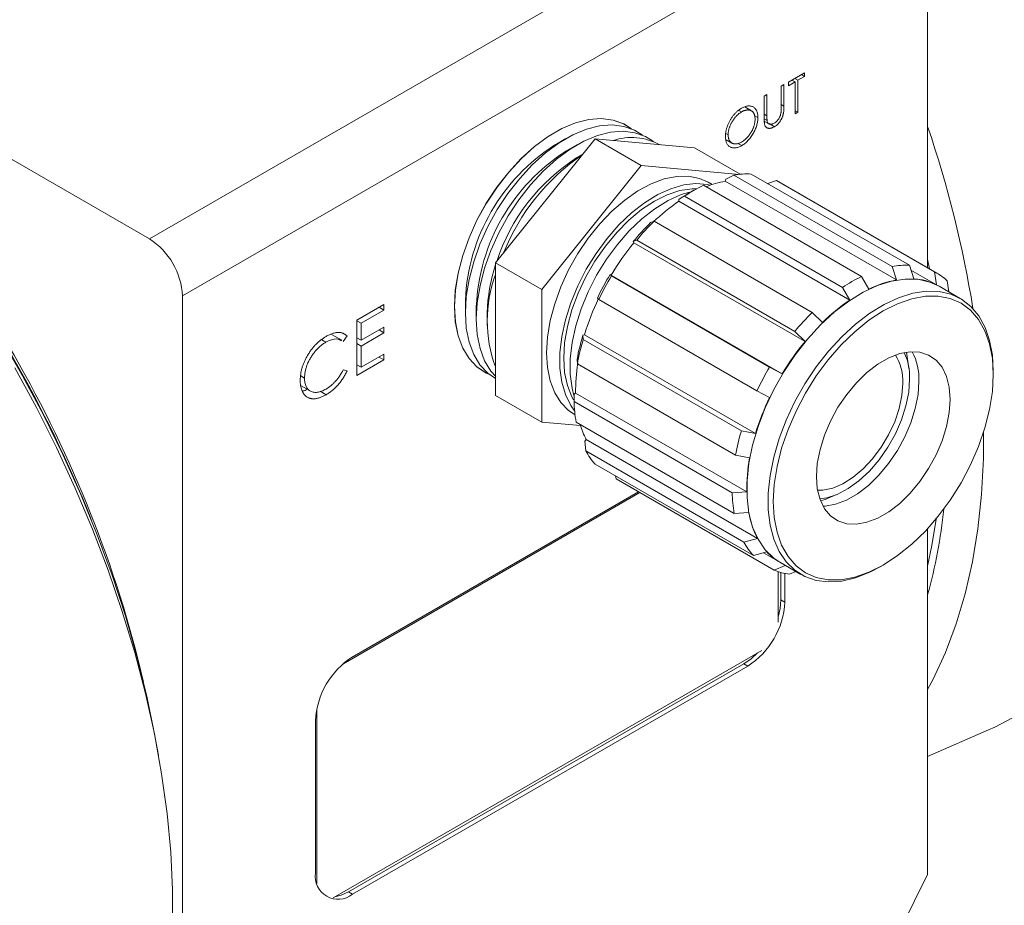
# Model space of a CAD drawing. Header units: inches. Extents: x 0.97 to 7.79, y 1.06 to 10.36.
# Tile 10 of 12: x 5.93 to 6.81, y 5.62 to 6.41. Entities that reach past the tile are written whole.
import ezdxf

# ---------------------------------------------------------------- set-up
doc = ezdxf.new("R2010")
doc.units = ezdxf.units.IN
doc.header["$MEASUREMENT"] = 0

msp = doc.modelspace()

# ---------------------------------------------------------------- linework, layer by layer
at = {"color": 7, "linetype": 'Continuous', "lineweight": 15}
for p, q in [((5.14829, 6.73498), (6.0469, 6.21622)), ((6.0469, 6.21622), (6.71329, 6.60092)), ((6.74275, 6.54989), (6.07637, 6.16519)), ((6.74275, 6.19041), (6.74275, 6.54989)), ((6.63273, 6.36485), (6.61821, 6.35647)), ((6.6214, 6.35831), (6.62423, 6.35667)), ((6.62388, 6.35974), (6.62671, 6.3581)), ((6.62671, 6.3581), (6.63273, 6.36158)), ((6.62671, 6.32948), (6.62671, 6.3581)), ((6.6299, 6.36321), (6.63273, 6.36158)), ((6.63273, 6.36158), (6.63273, 6.36485)), ((6.61432, 6.35422), (6.61184, 6.35279)), ((6.61184, 6.35279), (6.61184, 6.33367)), ((6.61432, 6.33495), (6.61432, 6.35422)), ((6.61821, 6.35319), (6.62423, 6.35667)), ((6.61821, 6.35647), (6.61821, 6.35319)), ((6.62423, 6.35667), (6.62423, 6.32804)), ((6.59909, 6.34543), (6.59661, 6.344)), ((6.59661, 6.344), (6.59661, 6.32473)), ((6.59909, 6.32632), (6.59909, 6.34543)), ((6.58517, 6.33079), (6.5792, 6.33423)), ((6.57404, 6.33121), (6.57637, 6.32986)), ((6.58775, 6.32663), (6.59094, 6.32479)), ((6.59661, 6.32775), (6.59909, 6.32632)), ((6.59664, 6.32361), (6.5992, 6.32214)), ((6.62423, 6.33091), (6.62671, 6.32948)), ((6.62423, 6.32804), (6.62671, 6.32948)), ((6.5967, 6.32144), (6.60068, 6.31915)), ((6.60095, 6.31931), (6.60573, 6.31655)), ((6.35641, 6.19491), (6.44539, 6.3056)), ((6.41932, 6.30589), (6.4095, 6.30022)), ((6.44539, 6.3056), (6.48663, 6.28179)), ((6.44539, 6.3056), (6.53436, 6.29764)), ((6.56226, 6.31054), (6.56439, 6.30932)), ((6.56253, 6.30495), (6.56768, 6.30197)), ((6.42913, 6.30023), (6.41932, 6.29456)), ((6.53436, 6.29764), (6.57525, 6.27404)), ((6.57313, 6.30158), (6.57647, 6.29965)), ((6.4344, 6.29193), (6.42913, 6.28889)), ((6.39766, 6.1711), (6.48663, 6.28179)), ((6.48663, 6.28179), (6.57431, 6.27395)), ((6.56179, 6.26786), (6.56235, 6.26962)), ((6.56235, 6.26962), (6.56956, 6.27329)), ((6.56956, 6.27329), (6.71099, 6.19165)), ((6.72649, 6.19263), (6.58507, 6.27427)), ((6.68374, 6.18261), (6.54232, 6.26425)), ((6.55001, 6.26488), (6.54653, 6.26689)), ((6.56179, 6.26786), (6.71482, 6.17952)), ((6.60001, 6.26564), (6.6076, 6.26837)), ((6.6076, 6.26837), (6.74902, 6.18673)), ((6.75108, 6.18561), (6.60966, 6.26725)), ((6.52535, 6.25445), (6.66677, 6.17281)), ((6.53381, 6.25973), (6.52869, 6.25677)), ((6.52022, 6.2499), (6.52022, 6.25147)), ((6.52022, 6.2499), (6.67325, 6.16156)), ((6.4981, 6.23203), (6.49507, 6.23078)), ((6.63952, 6.15039), (6.4981, 6.23203)), ((6.47956, 6.21386), (6.4826, 6.21511)), ((6.48012, 6.21274), (6.47956, 6.21386)), ((6.48012, 6.21274), (6.63315, 6.1244)), ((6.4826, 6.21511), (6.62402, 6.13347)), ((6.35641, 6.19491), (6.39766, 6.1711)), ((6.35641, 6.07627), (6.35641, 6.19491)), ((6.71099, 6.19165), (6.71482, 6.17952)), ((6.73033, 6.1805), (6.72649, 6.19263)), ((6.74457, 6.18936), (6.74275, 6.19811)), ((6.46006, 6.1832), (6.45876, 6.18439)), ((6.45876, 6.18439), (6.45977, 6.18392)), ((6.6128, 6.09558), (6.45977, 6.18392)), ((6.60148, 6.10156), (6.46006, 6.1832)), ((6.72784, 6.18835), (6.75067, 6.17517)), ((6.74902, 6.18673), (6.75067, 6.17517)), ((6.77201, 6.16294), (6.75316, 6.17382)), ((6.76179, 6.16884), (6.76038, 6.17872)), ((6.07637, 5.09348), (6.07637, 6.16519)), ((6.39766, 6.05245), (6.39766, 6.1711)), ((6.25659, 6.15765), (6.23235, 6.14366)), ((6.25659, 6.15257), (6.25659, 6.15765)), ((6.32935, 6.16139), (6.32935, 6.15005)), ((6.33917, 6.15572), (6.33917, 6.14439)), ((6.4474, 6.16327), (6.44871, 6.16208)), ((6.44871, 6.16208), (6.59013, 6.08044)), ((6.23621, 6.1408), (6.25659, 6.15257)), ((6.25218, 6.15511), (6.25659, 6.15257)), ((6.34898, 6.15005), (6.34898, 6.13872)), ((6.64865, 6.14132), (6.63952, 6.15039)), ((6.23235, 6.14366), (6.23235, 6.09405)), ((6.23235, 6.14303), (6.23621, 6.1408)), ((6.23621, 6.12553), (6.23621, 6.1408)), ((6.21875, 6.12554), (6.20963, 6.1308)), ((6.21906, 6.13206), (6.22354, 6.12947)), ((6.22017, 6.12454), (6.22354, 6.12947)), ((6.25659, 6.1373), (6.23621, 6.12553)), ((6.23621, 6.12044), (6.25659, 6.13221)), ((6.25218, 6.13476), (6.25659, 6.13221)), ((6.25659, 6.13221), (6.25659, 6.1373)), ((6.43454, 6.13013), (6.43584, 6.13039)), ((6.43478, 6.12618), (6.43454, 6.13013)), ((6.58887, 6.04205), (6.43584, 6.13039)), ((6.62402, 6.13347), (6.63315, 6.1244)), ((6.2009, 6.12591), (6.20455, 6.1238)), ((6.23235, 6.12776), (6.23621, 6.12553)), ((6.23235, 6.12267), (6.23621, 6.12044)), ((6.23621, 6.10136), (6.23621, 6.12044)), ((6.5762, 6.04454), (6.43478, 6.12618)), ((6.25659, 6.11313), (6.23621, 6.10136)), ((6.25659, 6.10804), (6.25659, 6.11313)), ((6.72458, 6.11074), (6.72385, 6.11491)), ((6.23235, 6.09405), (6.25659, 6.10804)), ((6.23235, 6.10359), (6.23621, 6.10136)), ((6.25218, 6.11058), (6.25659, 6.10804)), ((6.4293, 6.10846), (6.42953, 6.10452)), ((6.42953, 6.10452), (6.57096, 6.02288)), ((6.72605, 6.10037), (6.72458, 6.11074)), ((6.18218, 6.09371), (6.18553, 6.09177)), ((6.22354, 6.09809), (6.22017, 6.0991)), ((6.6128, 6.09558), (6.60148, 6.10156)), ((6.80153, 6.09497), (6.80153, 6.09769)), ((6.18255, 6.08486), (6.1906, 6.08021)), ((6.19945, 6.08001), (6.20485, 6.07689)), ((6.35641, 6.07627), (6.39766, 6.05245)), ((6.42661, 6.07738), (6.42797, 6.07832)), ((6.42662, 6.07085), (6.42661, 6.07738)), ((6.58099, 5.98998), (6.42797, 6.07832)), ((6.59013, 6.08044), (6.60144, 6.07446)), ((6.56804, 5.9892), (6.42662, 6.07085)), ((6.42674, 6.0594), (6.42743, 6.059)), ((6.4323, 6.04936), (6.39766, 6.05245)), ((6.4284, 6.05238), (6.56982, 5.97074)), ((6.58887, 6.04205), (6.5762, 6.04454)), ((6.43633, 6.03525), (6.43751, 6.03672)), ((6.437, 6.02676), (6.43633, 6.03525)), ((6.59054, 5.94838), (6.43751, 6.03672)), ((6.57843, 5.94512), (6.437, 6.02676)), ((6.44549, 6.01468), (6.58691, 5.93304)), ((6.57096, 6.02288), (6.58362, 6.02038)), ((6.46413, 6.00154), (6.46352, 6.00427)), ((6.60555, 5.9199), (6.46413, 6.00154)), ((6.4853, 5.98932), (6.21967, 5.83598)), ((6.48412, 5.99), (6.22822, 5.84227)), ((6.48412, 5.99), (6.22842, 5.84239)), ((6.58099, 5.98998), (6.56804, 5.9892)), ((6.64702, 5.98184), (6.65101, 5.98329)), ((6.65101, 5.98329), (6.66072, 5.98721)), ((6.56982, 5.97074), (6.58277, 5.97152)), ((6.74275, 5.64774), (6.74275, 5.95703)), ((6.59054, 5.94838), (6.57843, 5.94512)), ((6.58691, 5.93304), (6.59902, 5.93631)), ((6.59597, 5.93548), (6.61049, 5.9271)), ((6.61067, 5.927), (6.62953, 5.91611)), ((6.61543, 5.92425), (6.60555, 5.9199)), ((6.60907, 5.8735), (6.60907, 5.9186)), ((6.61143, 5.89338), (6.61143, 5.91789)), ((6.61928, 5.91631), (6.6249, 5.91878)), ((6.70079, 5.92318), (6.70314, 5.92454)), ((6.61497, 5.89134), (6.61497, 5.91703)), ((6.61497, 5.89134), (6.61143, 5.89338)), ((6.2112, 5.62695), (6.59447, 5.84821)), ((6.22488, 5.63213), (6.57843, 5.83623)), ((6.22842, 5.63009), (6.58197, 5.83419)), ((6.58197, 5.83419), (6.57843, 5.83623)), ((6.1966, 5.796), (6.1966, 5.63973)), ((6.19542, 5.78523), (6.19542, 5.64914)), ((6.74275, 5.7532), (6.79711, 5.777)), ((6.05487, 5.75461), (6.05239, 5.7684)), ((6.74275, 5.64774), (6.66711, 5.4962)), ((6.22842, 5.63009), (6.22488, 5.63213))]:
    msp.add_line(p, q, dxfattribs=at)
at = {"color": 8, "linetype": 'Continuous', "lineweight": 15}
msp.add_line((6.61184, 6.33638), (6.61432, 6.33495), dxfattribs=at)
at = {"color": 7, "linetype": 'Continuous', "lineweight": 15, "flags": 128}
for points in [[(5.69138, 6.39376), (5.694, 6.39155), (5.72107, 6.36754), (5.74768, 6.34199), (5.77373, 6.315), (5.79914, 6.28666), (5.82381, 6.25705), (5.84767, 6.22629), (5.87063, 6.19446), (5.89262, 6.16169), (5.91356, 6.12809), (5.93338, 6.09376), (5.95201, 6.05882), (5.9694, 6.02339), (5.98548, 5.98759), (6.00019, 5.95155), (6.0135, 5.91537), (6.02534, 5.8792), (6.03569, 5.84314), (6.04451, 5.80733), (6.05176, 5.77187), (6.05239, 5.7684)], [(6.47785, 6.31471), (6.47093, 6.31906), (6.4614, 6.32251), (6.45091, 6.32382), (6.43965, 6.32296), (6.42782, 6.31996), (6.41565, 6.31487), (6.40337, 6.30778), (6.39121, 6.29883), (6.37938, 6.28817), (6.36812, 6.27602), (6.35762, 6.2626), (6.3481, 6.24815), (6.33971, 6.23294), (6.33263, 6.21727), (6.32698, 6.20142), (6.32287, 6.18568), (6.32037, 6.17035), (6.31953, 6.15572), (6.32037, 6.14206), (6.32287, 6.12961), (6.32698, 6.11862), (6.33263, 6.10929), (6.33971, 6.1018), (6.3481, 6.09627), (6.35099, 6.09495)], [(6.31958, 6.15569), (6.32042, 6.17032), (6.32292, 6.18565), (6.32703, 6.20139), (6.33268, 6.21724), (6.33976, 6.23292), (6.34814, 6.24812), (6.35767, 6.26257), (6.36816, 6.27599), (6.37943, 6.28815), (6.39125, 6.2988), (6.40342, 6.30775), (6.4157, 6.31484), (6.42787, 6.31994), (6.43969, 6.32294), (6.45096, 6.32379), (6.46145, 6.32248), (6.47098, 6.31903), (6.47788, 6.3147)], [(6.48767, 6.30904), (6.48075, 6.31339), (6.47122, 6.31684), (6.46073, 6.31815), (6.44946, 6.3173), (6.43764, 6.3143), (6.42547, 6.3092), (6.41319, 6.30211), (6.40102, 6.29316), (6.3892, 6.28251), (6.37793, 6.27035), (6.36744, 6.25693), (6.35791, 6.24248), (6.34953, 6.22728), (6.34245, 6.2116), (6.3368, 6.19575), (6.33269, 6.18001), (6.33019, 6.16468), (6.32935, 6.15005), (6.33019, 6.13639), (6.33269, 6.12395), (6.3368, 6.11296), (6.34245, 6.10363), (6.34953, 6.09613), (6.35641, 6.0914)], [(6.49749, 6.30337), (6.49056, 6.30772), (6.48104, 6.31117), (6.47054, 6.31248), (6.45928, 6.31163), (6.44745, 6.30863), (6.43529, 6.30354), (6.42301, 6.29645), (6.41084, 6.28749), (6.39901, 6.27684), (6.38775, 6.26469), (6.37726, 6.25126), (6.36773, 6.23681), (6.35935, 6.22161), (6.35227, 6.20593), (6.34662, 6.19008), (6.3425, 6.17434), (6.34001, 6.15902), (6.33917, 6.14439), (6.34001, 6.13072), (6.3425, 6.11828), (6.34662, 6.10729), (6.35227, 6.09796), (6.35649, 6.09309)], [(6.40193, 6.11424), (6.40275, 6.12833), (6.40521, 6.1431), (6.40925, 6.15826), (6.4148, 6.17351), (6.42175, 6.18856), (6.42996, 6.20311), (6.43927, 6.21689), (6.4495, 6.22962), (6.46046, 6.24106), (6.47193, 6.25098), (6.48368, 6.25919), (6.49549, 6.26553), (6.50713, 6.26988), (6.51837, 6.27215), (6.52899, 6.2723), (6.53878, 6.27033), (6.54653, 6.26689)], [(6.54812, 6.26424), (6.54579, 6.26478), (6.53555, 6.26569), (6.5246, 6.26448), (6.51313, 6.26116), (6.50138, 6.2558), (6.48957, 6.24851), (6.47793, 6.23942), (6.46669, 6.22871), (6.45607, 6.2166), (6.44627, 6.20331), (6.43749, 6.18911), (6.42989, 6.17427), (6.42363, 6.15908), (6.41882, 6.14384), (6.41557, 6.12884), (6.41392, 6.11438), (6.41392, 6.10074), (6.41557, 6.08817), (6.41882, 6.07693), (6.42363, 6.06724), (6.42708, 6.06242)], [(6.53614, 6.26104), (6.53212, 6.261), (6.52127, 6.25941), (6.50996, 6.25572), (6.49842, 6.25001), (6.48688, 6.24239), (6.47557, 6.23302), (6.46472, 6.22209), (6.45457, 6.20982), (6.4453, 6.19646), (6.43712, 6.18229), (6.43018, 6.16759), (6.42463, 6.15266), (6.42059, 6.1378), (6.41813, 6.12332), (6.4173, 6.10951), (6.41813, 6.09666), (6.42059, 6.08502), (6.42463, 6.07483), (6.42606, 6.07223)], [(6.60966, 6.26725), (6.60913, 6.26755), (6.6076, 6.26837)], [(6.53213, 6.25876), (6.52239, 6.25581), (6.51064, 6.25045), (6.49883, 6.24316), (6.48719, 6.23407), (6.47595, 6.22337), (6.46533, 6.21125), (6.45553, 6.19796), (6.44675, 6.18376), (6.43915, 6.16892), (6.43289, 6.15374), (6.42809, 6.1385), (6.42483, 6.1235), (6.42318, 6.10903), (6.42318, 6.09539), (6.42483, 6.08282), (6.42649, 6.07626)], [(6.52022, 6.25147), (6.52061, 6.2517), (6.52535, 6.25445)], [(6.69022, 6.17136), (6.68695, 6.17703), (6.68374, 6.18261)], [(6.61067, 5.927), (6.60519, 5.93069), (6.59747, 5.93818), (6.59113, 5.94752), (6.58628, 5.95854), (6.58301, 5.97107), (6.58136, 5.98491), (6.58136, 5.99982), (6.58301, 6.01556), (6.58628, 6.03187), (6.59113, 6.04849), (6.59747, 6.06514), (6.60519, 6.08154), (6.61417, 6.09744), (6.62427, 6.11256), (6.63531, 6.12667), (6.64711, 6.13952), (6.65949, 6.15091), (6.67224, 6.16064), (6.68514, 6.16857), (6.698, 6.17456), (6.71058, 6.17851), (6.7227, 6.18035), (6.73415, 6.18007), (6.74474, 6.17765), (6.75316, 6.17382)], [(6.66677, 6.17281), (6.66998, 6.16723), (6.67325, 6.16156)], [(6.70079, 5.92318), (6.69109, 5.91812), (6.67835, 5.91314), (6.66597, 5.91024), (6.65416, 5.90946), (6.64312, 5.91081), (6.63303, 5.91428), (6.62404, 5.91981), (6.61632, 5.9273), (6.60999, 5.93663), (6.60514, 5.94765), (6.60187, 5.96019), (6.60021, 5.97402), (6.60021, 5.98893), (6.60187, 6.00467), (6.60514, 6.02098), (6.60999, 6.0376), (6.61632, 6.05425), (6.62404, 6.07066), (6.63303, 6.08655), (6.64312, 6.10168), (6.65416, 6.11578), (6.66597, 6.12863), (6.67835, 6.14002), (6.69109, 6.14976), (6.704, 6.15769), (6.71685, 6.16367), (6.72944, 6.16762), (6.74156, 6.16947), (6.753, 6.16918), (6.76359, 6.16676), (6.77315, 6.16226), (6.78152, 6.15574), (6.78857, 6.14731), (6.79417, 6.13711), (6.79824, 6.12531), (6.80071, 6.1121), (6.80153, 6.09769), (6.80153, 6.09769)], [(6.80153, 6.09497), (6.80069, 6.10932), (6.79818, 6.12245), (6.79404, 6.13413), (6.78835, 6.14418), (6.7812, 6.15241), (6.77271, 6.15869), (6.76303, 6.1629), (6.75233, 6.16498), (6.74079, 6.16489), (6.7286, 6.16263), (6.71597, 6.15824), (6.70313, 6.1518), (6.69028, 6.14341), (6.67766, 6.13322), (6.66547, 6.12141), (6.65392, 6.10817), (6.64322, 6.09373), (6.63354, 6.07835), (6.62506, 6.06227), (6.61791, 6.04578), (6.61221, 6.02917), (6.60807, 6.0127), (6.60556, 5.99667), (6.60472, 5.98136), (6.60556, 5.96701), (6.60807, 5.95388), (6.61221, 5.94219), (6.61791, 5.93215), (6.62506, 5.92392), (6.63354, 5.91764), (6.64322, 5.91343), (6.65392, 5.91135), (6.66547, 5.91144), (6.67766, 5.9137), (6.69028, 5.91809), (6.70313, 5.92453), (6.71597, 5.93292), (6.7286, 5.9431), (6.74079, 5.95492), (6.75233, 5.96816), (6.76303, 5.98259), (6.77271, 5.99798), (6.7812, 6.01406), (6.78835, 6.03054), (6.79404, 6.04716), (6.79818, 6.06363), (6.80069, 6.07965), (6.80153, 6.09497)], [(6.35101, 6.09494), (6.34814, 6.09624), (6.33976, 6.10177), (6.33268, 6.10927), (6.32703, 6.1186), (6.32292, 6.12959), (6.32042, 6.14203), (6.31958, 6.15569)], [(6.42674, 6.0594), (6.42175, 6.06281), (6.4148, 6.06984), (6.40925, 6.07869), (6.40521, 6.08918), (6.40275, 6.10111), (6.40193, 6.11424)], [(6.76294, 6.07269), (6.76212, 6.08359), (6.7597, 6.09325), (6.75573, 6.1014), (6.75033, 6.10783), (6.74364, 6.11236), (6.73584, 6.11487), (6.72715, 6.11528), (6.71781, 6.11359), (6.70807, 6.10984), (6.69819, 6.10414), (6.68844, 6.09664), (6.6791, 6.08754), (6.67041, 6.0771), (6.66262, 6.06559), (6.65593, 6.05334), (6.65053, 6.04067), (6.64656, 6.02793), (6.64413, 6.01548), (6.64332, 6.00364), (6.64413, 5.99274), (6.64656, 5.98308), (6.65053, 5.97493), (6.65593, 5.9685), (6.66262, 5.96397), (6.67041, 5.96146), (6.6791, 5.96105), (6.68844, 5.96274), (6.69819, 5.96648), (6.70807, 5.97219), (6.71781, 5.97969), (6.72715, 5.98878), (6.73584, 5.99923), (6.74364, 6.01074), (6.75033, 6.02299), (6.75573, 6.03566), (6.7597, 6.04839), (6.76212, 6.06085), (6.76294, 6.07269)], [(6.06748, 5.60106), (6.06748, 5.634), (6.06585, 5.66783), (6.0626, 5.70243), (6.05773, 5.7377), (6.05127, 5.77352), (6.04323, 5.80976), (6.03365, 5.84632), (6.02254, 5.88308), (6.00995, 5.91991), (5.99593, 5.95669), (5.9805, 5.9933), (5.96374, 6.02963), (5.94568, 6.06556), (5.92639, 6.10096)], [(6.64433, 5.99157), (6.64916, 5.99162), (6.6579, 5.99339), (6.667, 5.99722), (6.67619, 6.003), (6.68515, 6.01053), (6.6936, 6.01958), (6.70127, 6.02986), (6.70791, 6.04103), (6.71331, 6.05273), (6.7173, 6.0646), (6.71975, 6.07624), (6.72057, 6.08728)], [(6.64634, 5.9837), (6.6525, 5.98462), (6.66201, 5.98774), (6.67174, 5.99288), (6.6814, 5.99988), (6.6907, 6.00855), (6.69939, 6.01863), (6.70722, 6.02983), (6.71396, 6.04183), (6.71941, 6.05429), (6.72342, 6.06685), (6.72587, 6.07914), (6.7267, 6.09082)], [(6.64925, 5.97708), (6.65117, 5.97717), (6.66051, 5.97886), (6.67026, 5.98261), (6.68014, 5.98831), (6.68988, 5.99581), (6.69922, 6.00491), (6.70791, 6.01535), (6.7157, 6.02686), (6.72239, 6.03911), (6.7278, 6.05178), (6.73177, 6.06452), (6.73419, 6.07698), (6.73501, 6.08882)], [(6.79284, 6.04324), (6.79267, 6.01971), (6.79104, 5.98776), (6.78779, 5.95691), (6.78293, 5.92726), (6.77646, 5.8989), (6.76843, 5.87194), (6.75884, 5.84644), (6.74774, 5.82251), (6.74275, 5.81317)], [(6.60907, 5.87788), (6.6108, 5.88558), (6.61143, 5.89338)], [(6.57843, 5.83623), (6.58487, 5.84068), (6.59068, 5.84602)], [(6.79711, 5.777), (6.80275, 5.77956), (6.82377, 5.79069)], [(6.21263, 5.62778), (6.21844, 5.62914), (6.22488, 5.63213)]]:
    msp.add_lwpolyline(points, dxfattribs=at)
at = {"color": 8, "linetype": 'Continuous', "lineweight": 15, "flags": 128}
msp.add_lwpolyline([(6.75032, 5.96569), (6.74654, 5.94186), (6.74275, 5.92348)], dxfattribs=at)
at = {"color": 7, "linetype": 'Continuous', "lineweight": 15}
for centre, radius, start, end in [((4.99099, 5.57255), 1.07932, 13.25898, 46.73565), ((5.81307, 5.99887), 0.98255, 9.07923, 18.88035), ((6.47796, 6.25406), 0.05285, 61.29297, 108.48794), ((6.50272, 6.15385), 0.17354, 122.49305, 177.51234), ((6.51254, 6.14819), 0.17354, 122.49305, 177.51234), ((6.52439, 6.14107), 0.17586, 122.79731, 161.76274), ((6.5446, 6.13056), 0.19531, 124.42774, 157.98313), ((6.58178, 6.20302), 0.07132, 87.36174, 99.86559), ((6.60509, 6.13591), 0.14286, 116.06483, 123.92979), ((6.57786, 6.17938), 0.08992, 100.29285, 111.70818), ((6.60113, 6.13152), 0.14469, 120.0455, 124.0018), ((6.6191, 6.10474), 0.17563, 124.26061, 133.84014), ((6.64813, 6.07497), 0.21841, 134.49147, 140.51442), ((6.65928, 6.0688), 0.2294, 134.63584, 140.37006), ((6.0124, 6.16228), 0.06403, 2.60545, 57.39455), ((6.66551, 6.06024), 0.24006, 140.5612, 148.98861), ((6.49358, 6.14743), 0.14462, 161.53154, 178.96179), ((6.72321, 6.12138), 0.07132, 87.36174, 99.86559), ((6.46649, 6.143), 0.11759, 159.42199, 200.57801), ((6.67224, 6.05599), 0.24912, 148.97471, 154.4917), ((6.68458, 6.04886), 0.26164, 149.10676, 154.35957), ((6.74651, 6.05427), 0.14286, 116.06483, 123.92979), ((6.72549, 6.1413), 0.05116, 47.00328, 62.61341), ((6.73232, 6.08564), 0.09549, 100.55753, 116.1579), ((6.72776, 6.12914), 0.05142, 63.53286, 87.13657), ((6.65573, 6.06372), 0.22978, 154.4557, 163.13294), ((6.77286, 6.01542), 0.17686, 124.27808, 134.61285), ((6.8007, 5.98715), 0.2294, 134.63584, 140.37006), ((6.62616, 6.07228), 0.20015, 163.20085, 169.58509), ((6.6362, 6.06596), 0.21023, 163.35396, 169.43197), ((6.81854, 5.9719), 0.24006, 140.5612, 148.98861), ((6.67595, 6.08912), 0.04465, 357.64374, 31.39268), ((6.67348, 6.09244), 0.05324, 358.26154, 24.57168), ((6.68051, 6.09059), 0.05452, 358.13409, 27.03187), ((6.58145, 6.08026), 0.15349, 170.74515, 180.72482), ((6.826, 5.96722), 0.26164, 149.10676, 154.35957), ((6.54784, 6.07317), 0.12124, 181.09973, 189.8749), ((6.80876, 5.97538), 0.22978, 154.4557, 163.13294), ((6.50243, 6.0709), 0.07336, 196.32009, 207.77088), ((6.77762, 5.98432), 0.21023, 163.35396, 169.43197), ((6.49095, 6.05565), 0.06119, 208.17541, 222.02592), ((6.73646, 5.99185), 0.15548, 169.42586, 180.68953), ((6.68926, 5.99153), 0.12124, 181.09973, 189.8749), ((6.66144, 5.98507), 0.07983, 189.7765, 207.3622), ((6.29388, 6.02292), 0.46594, 344.44788, 354.04371), ((6.63237, 5.97401), 0.06119, 208.17541, 222.02592), ((6.63498, 5.96934), 0.04883, 222.57743, 239.89853), ((6.62609, 5.97036), 0.05448, 247.85061, 262.81889), ((6.54332, 5.8946), 0.07172, 302.6055, 357.3945), ((6.26706, 5.78197), 0.07172, 122.60546, 177.39454), ((6.21553, 5.64588), 0.02038, 170.78594, 309.20331)]:
    msp.add_arc(centre, radius, start, end, dxfattribs=at)
at = {"color": 8, "linetype": 'Continuous', "lineweight": 15}
msp.add_arc((4.95843, 5.55375), 1.11505, 21.64907, 38.34555, dxfattribs=at)
at = {"color": 7, "linetype": 'Continuous', "lineweight": 15}
for points, knots in [([(6.57625, 6.33306), (6.57561, 6.3327), (6.57467, 6.33207), (6.57343, 6.33113), (6.57252, 6.33036), (6.57163, 6.32953), (6.57076, 6.32865), (6.5699, 6.3277), (6.56906, 6.3267), (6.56825, 6.32565), (6.56749, 6.32457), (6.56677, 6.32346), (6.56609, 6.32233), (6.56545, 6.32117), (6.56487, 6.31997), (6.56432, 6.31875), (6.56382, 6.31751), (6.56337, 6.31626), (6.56297, 6.31502), (6.56265, 6.31379), (6.56238, 6.31258), (6.56217, 6.31138), (6.56197, 6.30979), (6.5619, 6.30862), (6.56191, 6.30787)], [0, 0, 0, 0, 0.083453, 0.124502, 0.165114, 0.205951, 0.246961, 0.288008, 0.329916, 0.371661, 0.413015, 0.454025, 0.494874, 0.535911, 0.57718, 0.618985, 0.661557, 0.703994, 0.746247, 0.788082, 0.829848, 0.87188, 0.914127, 1, 1, 1, 1]), ([(6.59094, 6.32479), (6.59095, 6.32593), (6.59082, 6.32754), (6.59038, 6.32946), (6.58991, 6.33072), (6.58931, 6.33183), (6.58859, 6.33281), (6.58772, 6.33362), (6.58674, 6.33429), (6.58566, 6.3348), (6.58451, 6.33512), (6.58329, 6.33525), (6.582, 6.3352), (6.58065, 6.33494), (6.57874, 6.33437), (6.57725, 6.33363), (6.57625, 6.33306)], [0, 0, 0, 0, 0.12839, 0.18983, 0.250655, 0.310909, 0.371769, 0.433475, 0.497029, 0.560599, 0.622738, 0.683886, 0.745011, 0.806587, 0.869251, 1, 1, 1, 1]), ([(6.58847, 6.32336), (6.58847, 6.32398), (6.58841, 6.32486), (6.58825, 6.32596), (6.58808, 6.32672), (6.58786, 6.32743), (6.58759, 6.32809), (6.58727, 6.3287), (6.5869, 6.32926), (6.58648, 6.32976), (6.58603, 6.3302), (6.58553, 6.33057), (6.585, 6.3309), (6.58442, 6.33115), (6.5838, 6.33134), (6.58314, 6.33148), (6.58245, 6.33155), (6.58173, 6.33156), (6.581, 6.33151), (6.58025, 6.33139), (6.5795, 6.33122), (6.57873, 6.33097), (6.57769, 6.33056), (6.5769, 6.33017), (6.57637, 6.32986)], [0, 0, 0, 0, 0.08513, 0.126473, 0.167453, 0.207976, 0.248249, 0.28875, 0.32967, 0.370537, 0.411129, 0.451819, 0.492406, 0.533486, 0.575263, 0.617441, 0.660672, 0.70394, 0.746868, 0.789079, 0.831104, 0.873238, 0.915166, 1, 1, 1, 1]), ([(6.60573, 6.31655), (6.60621, 6.31683), (6.60693, 6.31729), (6.60784, 6.31803), (6.6085, 6.31862), (6.60912, 6.31925), (6.60972, 6.31993), (6.61028, 6.32066), (6.61082, 6.32142), (6.61132, 6.32221), (6.61178, 6.323), (6.6122, 6.32378), (6.61257, 6.32456), (6.6129, 6.32534), (6.61318, 6.32611), (6.61343, 6.32688), (6.61362, 6.32764), (6.61379, 6.32843), (6.61393, 6.32925), (6.61404, 6.33011), (6.61415, 6.331), (6.61422, 6.33194), (6.6143, 6.33327), (6.61432, 6.33428), (6.61432, 6.33495)], [0, 0, 0, 0, 0.087786, 0.129629, 0.170539, 0.210912, 0.251398, 0.291567, 0.332021, 0.372355, 0.411619, 0.449515, 0.487208, 0.523705, 0.559991, 0.596142, 0.632114, 0.669511, 0.709517, 0.751508, 0.796008, 0.843022, 0.892941, 1, 1, 1, 1]), ([(6.61184, 6.33367), (6.61183, 6.3331), (6.61183, 6.33228), (6.6118, 6.33123), (6.61177, 6.33055), (6.61173, 6.32995), (6.61167, 6.3293), (6.61161, 6.32884), (6.61156, 6.32856)], [0, 0, 0, 0, 0.344436, 0.493598, 0.626189, 0.742198, 0.844379, 1, 1, 1, 1]), ([(6.57637, 6.32986), (6.57585, 6.32956), (6.57507, 6.32905), (6.57404, 6.32827), (6.57329, 6.32764), (6.57255, 6.32694), (6.57181, 6.32621), (6.57109, 6.32541), (6.57038, 6.32458), (6.5697, 6.32372), (6.56905, 6.32282), (6.56844, 6.32191), (6.56787, 6.32099), (6.56733, 6.32005), (6.56683, 6.31909), (6.56638, 6.31811), (6.56597, 6.31712), (6.5656, 6.31612), (6.56527, 6.31513), (6.565, 6.31414), (6.56478, 6.31316), (6.56459, 6.31218), (6.56444, 6.31089), (6.56438, 6.30993), (6.56439, 6.30932)], [0, 0, 0, 0, 0.083645, 0.124984, 0.166247, 0.207702, 0.249631, 0.291742, 0.334743, 0.37746, 0.419556, 0.461044, 0.502096, 0.542891, 0.583801, 0.624864, 0.666225, 0.707399, 0.748557, 0.789655, 0.83074, 0.87207, 0.913993, 1, 1, 1, 1]), ([(6.57637, 6.30287), (6.57691, 6.30318), (6.57772, 6.3037), (6.57878, 6.3045), (6.57956, 6.30515), (6.58032, 6.30583), (6.58106, 6.30656), (6.58179, 6.30735), (6.5825, 6.30817), (6.58318, 6.30903), (6.58383, 6.30991), (6.58444, 6.31081), (6.58501, 6.31173), (6.58554, 6.31267), (6.58603, 6.31362), (6.58648, 6.3146), (6.5869, 6.31559), (6.58727, 6.31658), (6.58759, 6.31757), (6.58786, 6.31856), (6.58808, 6.31954), (6.58825, 6.32051), (6.58841, 6.3218), (6.58847, 6.32275), (6.58847, 6.32336)], [0, 0, 0, 0, 0.086538, 0.129177, 0.171436, 0.213416, 0.255266, 0.297369, 0.339941, 0.382347, 0.423953, 0.464871, 0.505572, 0.546003, 0.586568, 0.627065, 0.668271, 0.709549, 0.750428, 0.791096, 0.832027, 0.873136, 0.914611, 1, 1, 1, 1]), ([(6.57647, 6.29965), (6.57745, 6.30022), (6.57889, 6.3012), (6.58076, 6.30278), (6.58207, 6.30409), (6.58334, 6.3055), (6.58453, 6.30704), (6.58568, 6.3087), (6.58675, 6.31045), (6.58773, 6.31226), (6.58859, 6.31408), (6.58932, 6.3159), (6.58992, 6.31771), (6.59038, 6.3195), (6.59082, 6.32191), (6.59095, 6.32366), (6.59094, 6.32479)], [0, 0, 0, 0, 0.128329, 0.189845, 0.250754, 0.311545, 0.372864, 0.435313, 0.499433, 0.563569, 0.626211, 0.687612, 0.748622, 0.80968, 0.871431, 1, 1, 1, 1]), ([(6.59661, 6.32473), (6.5966, 6.32398), (6.59662, 6.32292), (6.59668, 6.32158), (6.59672, 6.32072), (6.5968, 6.31997), (6.5969, 6.31915), (6.59701, 6.3186), (6.5971, 6.31829)], [0, 0, 0, 0, 0.331635, 0.476313, 0.60789, 0.725665, 0.830535, 1, 1, 1, 1]), ([(6.5992, 6.32214), (6.59917, 6.32231), (6.59915, 6.32263), (6.59913, 6.32312), (6.59911, 6.3236), (6.59911, 6.32416), (6.59909, 6.32507), (6.59909, 6.3258), (6.59909, 6.32632)], [0, 0, 0, 0, 0.137626, 0.234023, 0.349962, 0.483901, 0.637395, 1, 1, 1, 1]), ([(6.61156, 6.32856), (6.61143, 6.32795), (6.61119, 6.32704), (6.61072, 6.32584), (6.61033, 6.32498), (6.60987, 6.32416), (6.60938, 6.32337), (6.60882, 6.32262), (6.60822, 6.32191), (6.60759, 6.32126), (6.60672, 6.32047), (6.60604, 6.32001), (6.6056, 6.31974)], [0, 0, 0, 0, 0.176207, 0.260678, 0.342217, 0.422849, 0.503634, 0.58472, 0.668472, 0.752238, 0.834697, 1, 1, 1, 1]), ([(6.5971, 6.31829), (6.59723, 6.31787), (6.59747, 6.31729), (6.59789, 6.31663), (6.59826, 6.31621), (6.59867, 6.31585), (6.59913, 6.31556), (6.59964, 6.31533), (6.60019, 6.31517), (6.60078, 6.31509), (6.6014, 6.31507), (6.60205, 6.31513), (6.60273, 6.31526), (6.60344, 6.31548), (6.60444, 6.31585), (6.60521, 6.31626), (6.60573, 6.31655)], [0, 0, 0, 0, 0.119896, 0.178913, 0.237002, 0.295709, 0.355105, 0.415284, 0.47703, 0.539392, 0.601924, 0.664582, 0.728627, 0.793683, 0.860356, 1, 1, 1, 1]), ([(6.6056, 6.31974), (6.60507, 6.31943), (6.60427, 6.31908), (6.60323, 6.31884), (6.60246, 6.31876), (6.60175, 6.3188), (6.60111, 6.31892), (6.60058, 6.31918), (6.60014, 6.31954), (6.59981, 6.32003), (6.59942, 6.32083), (6.59927, 6.3216), (6.5992, 6.32214)], [0, 0, 0, 0, 0.173832, 0.263125, 0.355661, 0.446096, 0.529932, 0.608116, 0.681865, 0.755567, 0.832234, 1, 1, 1, 1]), ([(6.56191, 6.30787), (6.5619, 6.30676), (6.56204, 6.30518), (6.56247, 6.30331), (6.56294, 6.30207), (6.56354, 6.30097), (6.56426, 6.30001), (6.56512, 6.29918), (6.56611, 6.29852), (6.56718, 6.29801), (6.56833, 6.29767), (6.56954, 6.29753), (6.57081, 6.29758), (6.57214, 6.29781), (6.57402, 6.29839), (6.57548, 6.29908), (6.57647, 6.29965)], [0, 0, 0, 0, 0.12685, 0.187996, 0.248548, 0.309, 0.370295, 0.432507, 0.496733, 0.560974, 0.62372, 0.68543, 0.746541, 0.807928, 0.870253, 1, 1, 1, 1]), ([(6.56439, 6.30932), (6.56438, 6.30841), (6.56449, 6.30713), (6.56486, 6.30562), (6.56525, 6.30462), (6.56574, 6.30374), (6.56635, 6.30298), (6.56707, 6.30234), (6.56789, 6.30183), (6.56878, 6.30144), (6.56973, 6.3012), (6.57073, 6.30111), (6.57177, 6.30116), (6.57285, 6.30136), (6.57438, 6.30184), (6.57557, 6.3024), (6.57637, 6.30287)], [0, 0, 0, 0, 0.126899, 0.187747, 0.24815, 0.308586, 0.369583, 0.431827, 0.49618, 0.560668, 0.623504, 0.68526, 0.746537, 0.808327, 0.870486, 1, 1, 1, 1]), ([(6.20479, 6.12902), (6.2032, 6.1281), (6.20085, 6.12653), (6.19782, 6.124), (6.19569, 6.12196), (6.19367, 6.11973), (6.19174, 6.11734), (6.18994, 6.11477), (6.18825, 6.11206), (6.18671, 6.10927), (6.18536, 6.10646), (6.18422, 6.10366), (6.18329, 6.10087), (6.18257, 6.09809), (6.18187, 6.09435), (6.18168, 6.09164), (6.18168, 6.08989)], [0, 0, 0, 0, 0.133185, 0.196585, 0.258754, 0.320345, 0.381783, 0.443742, 0.507257, 0.57053, 0.631765, 0.692252, 0.751986, 0.812045, 0.872986, 1, 1, 1, 1]), ([(6.22354, 6.12947), (6.22302, 6.12998), (6.22221, 6.13069), (6.22098, 6.13138), (6.22002, 6.13183), (6.219, 6.13215), (6.21792, 6.13239), (6.21679, 6.13252), (6.21562, 6.13255), (6.21439, 6.13249), (6.21313, 6.13231), (6.21183, 6.13204), (6.21049, 6.13164), (6.20912, 6.13115), (6.20722, 6.13035), (6.20577, 6.12959), (6.20479, 6.12902)], [0, 0, 0, 0, 0.120645, 0.180372, 0.240194, 0.299808, 0.36026, 0.42121, 0.482873, 0.54493, 0.607605, 0.670733, 0.734318, 0.798785, 0.864317, 1, 1, 1, 1]), ([(6.18553, 6.09177), (6.18552, 6.09274), (6.18561, 6.09422), (6.18586, 6.09624), (6.18613, 6.09775), (6.18647, 6.09926), (6.1869, 6.10079), (6.18739, 6.10232), (6.18797, 6.10385), (6.18861, 6.10538), (6.18931, 6.10689), (6.19009, 6.10837), (6.19092, 6.10983), (6.19182, 6.11126), (6.19278, 6.11267), (6.1938, 6.11406), (6.19487, 6.11541), (6.196, 6.11671), (6.19714, 6.11796), (6.19832, 6.11911), (6.19952, 6.1202), (6.20074, 6.12122), (6.20242, 6.12247), (6.2037, 6.12331), (6.20455, 6.1238)], [0, 0, 0, 0, 0.085457, 0.126681, 0.167541, 0.208224, 0.248373, 0.288616, 0.329131, 0.369595, 0.41002, 0.450117, 0.490508, 0.531182, 0.572314, 0.614075, 0.656879, 0.699847, 0.74235, 0.784597, 0.827248, 0.869537, 0.912498, 1, 1, 1, 1]), ([(6.20455, 6.1238), (6.20797, 6.1254), (6.21334, 6.12793), (6.21716, 6.12589), (6.21855, 6.12514)], [0, 0, 0, 0, 0.634775, 1, 1, 1, 1]), ([(6.22017, 6.0991), (6.21918, 6.09721), (6.21757, 6.09446), (6.21515, 6.09113), (6.21327, 6.08887), (6.21128, 6.08682), (6.20849, 6.08432), (6.2063, 6.08282), (6.20482, 6.08197)], [0, 0, 0, 0, 0.259091, 0.382819, 0.50406, 0.625245, 0.747051, 1, 1, 1, 1]), ([(6.20485, 6.07689), (6.20581, 6.07744), (6.20724, 6.07836), (6.20912, 6.07972), (6.21048, 6.0808), (6.2118, 6.08195), (6.21308, 6.08317), (6.21434, 6.08443), (6.21555, 6.08577), (6.21672, 6.08716), (6.21785, 6.0886), (6.21893, 6.09008), (6.21995, 6.0916), (6.22093, 6.09316), (6.22216, 6.09531), (6.22301, 6.09697), (6.22354, 6.09809)], [0, 0, 0, 0, 0.133987, 0.199215, 0.263039, 0.326471, 0.388856, 0.45078, 0.512609, 0.574054, 0.635137, 0.695721, 0.756273, 0.816525, 0.876947, 1, 1, 1, 1]), ([(6.18168, 6.08989), (6.18167, 6.08821), (6.18184, 6.08584), (6.18241, 6.08297), (6.18301, 6.08105), (6.18377, 6.07931), (6.18504, 6.07726), (6.18623, 6.07603), (6.18712, 6.07534)], [0, 0, 0, 0, 0.261042, 0.386386, 0.509266, 0.63122, 0.752844, 1, 1, 1, 1]), ([(6.20482, 6.08197), (6.20348, 6.08118), (6.20151, 6.08023), (6.19897, 6.0794), (6.19719, 6.07903), (6.19551, 6.07891), (6.1939, 6.079), (6.19239, 6.07936), (6.19099, 6.07995), (6.18971, 6.08074), (6.1886, 6.08175), (6.18764, 6.08293), (6.18688, 6.08433), (6.18626, 6.08589), (6.1857, 6.0883), (6.18553, 6.09033), (6.18553, 6.09177)], [0, 0, 0, 0, 0.135498, 0.199771, 0.262666, 0.324516, 0.386081, 0.448275, 0.51116, 0.573674, 0.634571, 0.694424, 0.753854, 0.813274, 0.87371, 1, 1, 1, 1]), ([(6.18339, 6.08026), (6.18374, 6.08024), (6.18515, 6.08017), (6.18679, 6.08104), (6.18803, 6.08169)], [0, 0, 0, 0, 0.246581, 1, 1, 1, 1]), ([(6.18712, 6.07534), (6.18765, 6.07493), (6.1885, 6.0744), (6.18971, 6.07388), (6.19065, 6.07357), (6.19164, 6.07337), (6.19265, 6.07323), (6.19371, 6.07319), (6.1948, 6.07325), (6.19593, 6.07339), (6.19709, 6.07363), (6.19829, 6.07394), (6.19953, 6.07436), (6.20081, 6.07486), (6.20258, 6.07566), (6.20393, 6.07635), (6.20485, 6.07689)], [0, 0, 0, 0, 0.123052, 0.183446, 0.243244, 0.303001, 0.362802, 0.422604, 0.483004, 0.54382, 0.605246, 0.667586, 0.73122, 0.796083, 0.86225, 1, 1, 1, 1])]:
    msp.add_open_spline(points, degree=3, knots=knots, dxfattribs=at)

doc.saveas('drawing.dxf')
